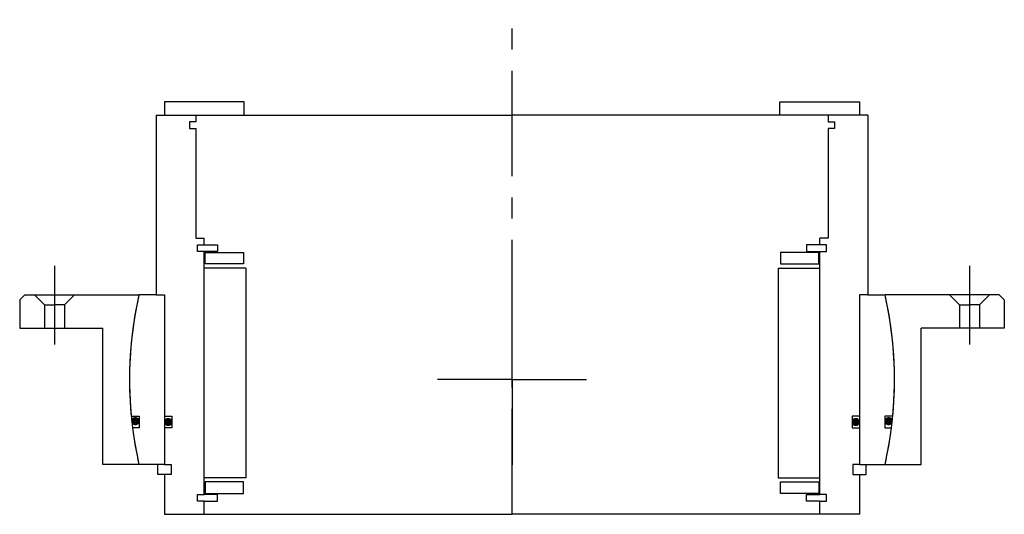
# Model space of a CAD drawing. Header units: millimetres. Extents: x -148 to 148, y -40 to 108.
import ezdxf

# ---------------------------------------------------------------- set-up
doc = ezdxf.new("R2010")
doc.units = ezdxf.units.MM
doc.linetypes.add('CENTER', pattern=[50.8, 31.75, -6.35, 6.35, -6.35])
doc.layers.add('Center', color=1, linetype='CENTER')

# ---------------------------------------------------------------- blocks, each defined once
blk = doc.blocks.new('in-sf160')
for p, q in [((-80.5, 83.5), (-104.5, 83.5)), ((-104.5, 83.5), (-104.5, 79.5)), ((-80.5, 79.5), (-80.5, 83.5)), ((80.5, 83.5), (104.5, 83.5)), ((80.5, 79.5), (80.5, 83.5)), ((104.5, 83.5), (104.5, 79.5)), ((-107, 79.5), (-107, 25.5)), ((-107, 79.5), (-95, 79.5)), ((-104.5, 79.5), (-80.5, 79.5)), ((-95, 77.5), (-97, 77.5)), ((-97, 77.5), (-97, 75.5)), ((-95, 79.5), (0, 79.5)), ((-95, 79.5), (-95, 77.5)), ((95, 79.5), (0, 79.5)), ((104.5, 79.5), (80.5, 79.5)), ((95, 79.5), (95, 77.5)), ((107, 79.5), (95, 79.5)), ((95, 77.5), (97, 77.5)), ((97, 77.5), (97, 75.5)), ((107, 79.5), (107, 25.5)), ((-97, 75.5), (-95, 75.5)), ((-95, 75.5), (-95, 42.5)), ((95, 75.5), (95, 42.5)), ((97, 75.5), (95, 75.5)), ((-95, 42.5), (-92.5, 42.5)), ((-92.5, 40.5), (-92.5, 42.5)), ((92.5, 40.5), (92.5, 42.5)), ((95, 42.5), (92.5, 42.5)), ((-94.5, 40.5), (-92.5, 40.5)), ((-94.5, 38.5), (-94.5, 40.5)), ((-92.5, 38.5), (-94.5, 38.5)), ((-92.5, 40.5), (-88.5, 40.5)), ((-92.5, -34.5), (-92.5, 38.5)), ((-88.5, 38.5), (-92.5, 38.5)), ((-88.5, 40.5), (-88.5, 38.5)), ((92.5, 40.5), (88.5, 40.5)), ((88.5, 40.5), (88.5, 38.5)), ((88.5, 38.5), (92.5, 38.5)), ((94.5, 40.5), (92.5, 40.5)), ((92.5, -34.5), (92.5, 38.5)), ((92.5, 38.5), (94.5, 38.5)), ((94.5, 38.5), (94.5, 40.5)), ((-92.25, 38.25), (-80.75, 38.25)), ((-92.25, 34.75), (-92.25, 38.25)), ((-80.75, 38.25), (-80.75, 34.75)), ((92.25, 38.25), (80.75, 38.25)), ((80.75, 38.25), (80.75, 34.75)), ((92.25, 34.75), (92.25, 38.25)), ((-80, 33.5), (-92.5, 33.5)), ((-80.75, 34.75), (-92.25, 34.75)), ((-80, 33.5), (-80, -29.5)), ((80, 33.5), (80, -29.5)), ((80, 33.5), (92.5, 33.5)), ((80.75, 34.75), (92.25, 34.75)), ((-107, 25.5), (-112.14, 25.5)), ((-107, 25.5), (-104.5, 25.5)), ((-104.5, 25.5), (-104.5, -25.5)), ((-104.5, 25.5), (-104.5, -11)), ((104.5, 25.5), (104.5, -11)), ((104.5, 25.5), (104.5, -25.5)), ((107, 25.5), (104.5, 25.5)), ((107, 25.5), (112.14, 25.5)), ((-114.47, -11), (-112.05, -11)), ((-112.05, -11), (-112.05, -14.5)), ((-104.5, -11), (-102.3, -11)), ((-102.3, -11), (-102.3, -14.5)), ((102.3, -11), (102.3, -14.5)), ((104.5, -11), (102.3, -11)), ((112.05, -11), (112.05, -14.5)), ((114.47, -11), (112.05, -11)), ((-112.05, -14.5), (-114.08, -14.5)), ((-104.5, -14.5), (-104.5, -25.5)), ((-102.3, -14.5), (-104.5, -14.5)), ((102.3, -14.5), (104.5, -14.5)), ((104.5, -14.5), (104.5, -25.5)), ((112.05, -14.5), (114.08, -14.5)), ((-104.5, -25.5), (-112.14, -25.5)), ((-106.5, -28.5), (-106.5, -25.5)), ((-104.5, -25.5), (-102.5, -25.5)), ((-102.5, -25.5), (-102.5, -28.5)), ((104.5, -25.5), (102.5, -25.5)), ((102.5, -25.5), (102.5, -28.5)), ((104.5, -25.5), (112.14, -25.5)), ((106.5, -28.5), (106.5, -25.5)), ((-104.5, -28.5), (-106.5, -28.5)), ((-104.5, -28.5), (-104.5, -40.5)), ((-102.5, -28.5), (-104.5, -28.5)), ((-80, -29.5), (-92.5, -29.5)), ((80, -29.5), (92.5, -29.5)), ((102.5, -28.5), (104.5, -28.5)), ((104.5, -28.5), (104.5, -40.5)), ((104.5, -28.5), (106.5, -28.5)), ((-92.25, -30.75), (-92.25, -34.25)), ((-80.75, -30.75), (-92.25, -30.75)), ((-80.75, -34.25), (-80.75, -30.75)), ((80.75, -34.25), (80.75, -30.75)), ((80.75, -30.75), (92.25, -30.75)), ((92.25, -30.75), (92.25, -34.25)), ((-94.5, -36.5), (-94.5, -34.5)), ((-94.5, -34.5), (-92.5, -34.5)), ((-88.5, -34.5), (-92.5, -34.5)), ((-92.25, -34.25), (-80.75, -34.25)), ((-88.5, -36.5), (-88.5, -34.5)), ((92.25, -34.25), (80.75, -34.25)), ((88.5, -34.5), (92.5, -34.5)), ((88.5, -36.5), (88.5, -34.5)), ((94.5, -34.5), (92.5, -34.5)), ((94.5, -36.5), (94.5, -34.5)), ((-92.5, -36.5), (-94.5, -36.5)), ((-92.5, -36.5), (-88.5, -36.5)), ((-92.5, -40.5), (-92.5, -36.5)), ((92.5, -36.5), (88.5, -36.5)), ((92.5, -36.5), (94.5, -36.5)), ((92.5, -40.5), (92.5, -36.5)), ((-104.5, -40.5), (-92.5, -40.5)), ((-92.5, -40.5), (0, -40.5)), ((92.5, -40.5), (0, -40.5)), ((104.5, -40.5), (92.5, -40.5))]:
    blk.add_line(p, q)
at = {"const_width": 1.2}
for points in [[(-112.59, -12.5, -1), (-113.89, -12.5, -1)], [(-102.7, -12.75, -1), (-104, -12.75, -1)], [(102.7, -12.75, 1), (104, -12.75, 1)], [(112.59, -12.5, 1), (113.89, -12.5, 1)]]:
    blk.add_lwpolyline(points, format="xyb", close=True, dxfattribs=at)
for start, end in [(167.1888, 185.4889), (354.5111, 12.8112), (187.2435, 192.8112), (347.1888, 352.7565)]:
    blk.add_arc((0, 0), 115, start, end)
at = {"layer": 'Center'}
blk.add_line((0, -40.5), (0, 108.19), dxfattribs=at)
blk = doc.blocks.new('4SF160-179 yderhus')
for p, q in [((-146.5, 25.5), (-148, 24)), ((-148, 24), (-148, 15.5)), ((-146.5, 25.5), (-112.14, 25.5)), ((-143.5, 25.5), (-140.5, 22.5)), ((-131.5, 25.5), (-134.5, 22.5)), ((146.5, 25.5), (112.14, 25.5)), ((131.5, 25.5), (134.5, 22.5)), ((143.5, 25.5), (140.5, 22.5)), ((146.5, 25.5), (148, 24)), ((148, 24), (148, 15.5)), ((-140.5, 22.5), (-140.5, 15.5)), ((-140.5, 22.5), (-137.5, 22.5)), ((-134.5, 22.5), (-137.5, 22.5)), ((-134.5, 22.5), (-134.5, 15.5)), ((134.5, 22.5), (134.5, 15.5)), ((134.5, 22.5), (137.5, 22.5)), ((140.5, 22.5), (137.5, 22.5)), ((140.5, 22.5), (140.5, 15.5)), ((-148, 15.5), (-123, 15.5)), ((-123, -25.5), (-123, 15.5)), ((123, -25.5), (123, 15.5)), ((148, 15.5), (123, 15.5)), ((-112.14, -25.5), (-123, -25.5)), ((112.14, -25.5), (123, -25.5))]:
    blk.add_line(p, q)
for start, end in [(167.1888, 192.8112), (347.1888, 12.8112)]:
    blk.add_arc((0, 0), 115, start, end)
at = {"layer": 'Center'}
for p, q in [((-137.5, 34.24), (-137.5, 10.5)), ((137.5, 34.24), (137.5, 10.5)), ((0, 0), (0, 25.63)), ((0, 0), (-22.37, 0)), ((0, 0), (0, -25.63)), ((0, 0), (22.37, 0))]:
    blk.add_line(p, q, dxfattribs=at)

msp = doc.modelspace()

# ---------------------------------------------------------------- block references
for name in ['in-sf160', '4SF160-179 yderhus']:
    msp.add_blockref(name, (0, 0))

doc.saveas('drawing.dxf')
